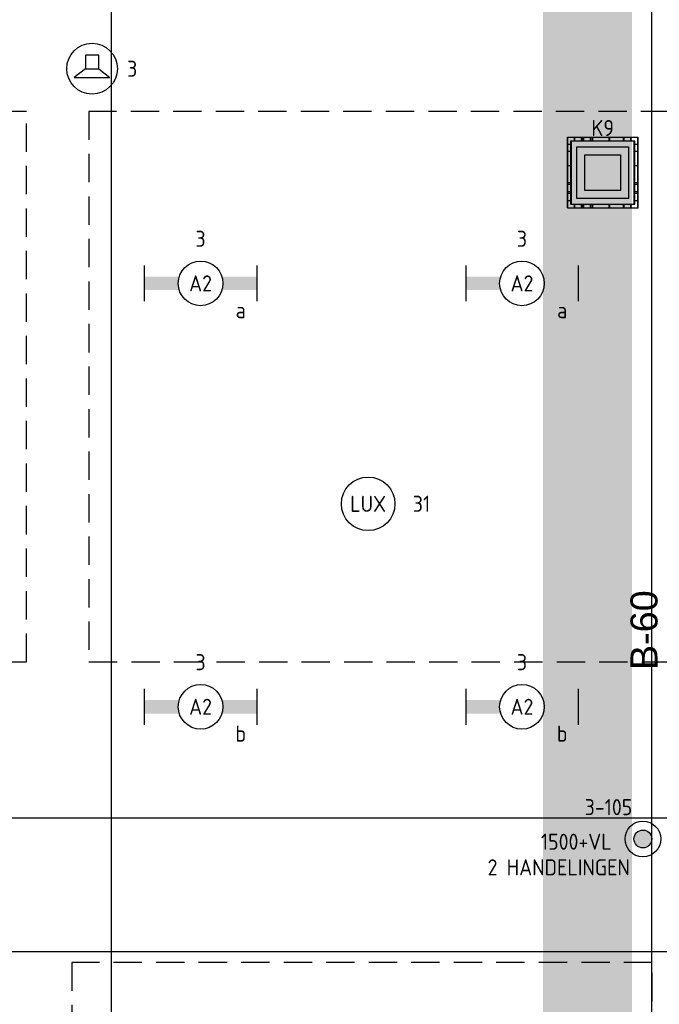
# Model space of a CAD drawing. Header units: millimetres. Extents: x -38031 to 110605, y -22066 to 88711.
# Tile 34 of 150: x 23846 to 27427, y 14005 to 19520. Entities that reach past the tile are written whole.
import ezdxf
from ezdxf.enums import TextEntityAlignment as Align

# ---------------------------------------------------------------- set-up
doc = ezdxf.new("R2010")
doc.units = ezdxf.units.MM
doc.header["$LTSCALE"] = 50
doc.linetypes.add('HIDDEN2', pattern=[4.7625, 3.175, -1.5875])
doc.linetypes.add('STYLE_06', pattern=[1.04164, 0.625, -0.20828, 0.06943, -0.13893])
for name, color, linetype in [('AL$1A---_ALGEMEEN', 8, 'Continuous'), ('AT$1A---_TEKST100', 8, 'Continuous'), ('Bouwkundig', 8, 'Continuous'), ('EB6511--_ATTRIB', 2, 'Continuous'), ('EL6222--', 3, 'Continuous'), ('EL6311--', 3, 'Continuous'), ('EL6311--_meetgegevens LUX-waarden', 3, 'Continuous'), ('EL6421--', 3, 'Continuous'), ('EL6511--', 3, 'Continuous'), ('kaderscheiding', 9, 'Continuous'), ('LICHT_TEXT018', 1, 'Continuous'), ('stramien', 1, 'Continuous'), ('versterkte strook', 7, 'Continuous'), ('Vloerdoos', 3, 'Continuous'), ('Vloerdoos (1e)', 51, 'Continuous'), ('Vloerdoos OUD', 51, 'Continuous')]:
    doc.layers.add(name, color=color, linetype=linetype)
doc.styles.add('Arial', font='ARIAL.TTF')
doc.styles.add('BURO-018', font='iso.shx', dxfattribs={"height": 90})
doc.styles.add('NORATT', font='isocp.shx')

# ---------------------------------------------------------------- blocks, each defined once
blk = doc.blocks.new('VLOERDOOS')
at = {"layer": 'Vloerdoos'}
for p, q in [((0, 395), (395, 395)), ((0, 395), (0, 0)), ((40, 375), (40, 395)), ((80, 375), (80, 395)), ((90, 375), (90, 395)), ((130, 375), (130, 395)), ((140, 375), (140, 395)), ((235, 375), (235, 395)), ((315, 375), (315, 395)), ((355, 375), (355, 395)), ((395, 395), (395, 0)), ((0, 355), (20, 355)), ((20, 375), (20, 20)), ((20, 375), (375, 375)), ((375, 375), (375, 20)), ((375, 355), (395, 355)), ((0, 315), (20, 315)), ((0, 305), (20, 305)), ((375, 315), (395, 315)), ((375, 305), (395, 305)), ((0, 265), (20, 265)), ((0, 255), (20, 255)), ((375, 265), (395, 265)), ((375, 255), (395, 255)), ((0, 160), (20, 160)), ((375, 160), (395, 160)), ((0, 80), (20, 80)), ((375, 80), (395, 80)), ((0, 40), (20, 40)), ((0, 0), (395, 0)), ((20, 20), (375, 20)), ((40, 0), (40, 20)), ((80, 0), (80, 20)), ((90, 0), (90, 20)), ((130, 0), (130, 20)), ((140, 0), (140, 20)), ((235, 0), (235, 20)), ((315, 0), (315, 20)), ((355, 0), (355, 20)), ((375, 40), (395, 40))]:
    blk.add_line(p, q, dxfattribs=at)
blk = doc.blocks.new('1115B6630')
at = {"color": 0}
for p, q in [((-6.3, 2), (-6.3, -2)), ((6.3, 2), (6.3, -2))]:
    blk.add_line(p, q, dxfattribs=at)
at = {"color": 0, "linetype": 'Continuous'}
blk.add_circle((0, 0), 2.5, dxfattribs=at)
at = {"color": 0}
for points in [[(-2.5, 0.75), (-6.3, 0.75), (-2.5, -0.75), (-6.3, -0.75)], [(2.5, 0.75), (6.3, 0.75), (2.5, -0.75), (6.3, -0.75)]]:
    blk.add_solid(points, dxfattribs=at)
at = {"color": 0, "linetype": 'Continuous', "style": 'BURO-018'}
for tag, p in [('E_GKAST', (0, 8)), ('E_GROEP', (0, 5)), ('E_SGROEP', (4.5, 5)), ('E_ARMCODE', (0, 0)), ('E_SLET', (4.5, -3))]:
    blk.add_attdef(tag, text='', height=1.8, dxfattribs=at).set_placement(p, align=Align.MIDDLE)
blk = doc.blocks.new('E00414')
at = {"color": 0, "linetype": 'Continuous'}
for p, q in [((-2.9, -2.9), (-2.9, 2.9)), ((-2.9, 2.9), (2.9, 2.9)), ((2.9, 2.9), (2.9, -2.9)), ((-2, 2), (2, 2)), ((-2, -2), (-2, 2)), ((2, 2), (2, -2)), ((2, -2), (-2, -2)), ((2.9, -2.9), (-2.9, -2.9))]:
    blk.add_line(p, q, dxfattribs=at)
at = {"color": 0}
for points in [[(-2.9, 2.9), (2.9, 2.9), (-2, 2), (2, 2)], [(-2, -2), (-2.9, -2.9), (-2, 2), (-2.9, 2.9)], [(2, 2), (2.9, 2.9), (2, -2), (2.9, -2.9)], [(2, -2), (2.9, -2.9), (-2, -2), (-2.9, -2.9)]]:
    blk.add_solid(points, dxfattribs=at)
at = {"color": 0, "linetype": 'Continuous', "style": 'BURO-018'}
for tag, p in [('E_GKAST', (0, 8)), ('E_GROEP', (0, 5)), ('E_SGROEP', (4.5, 5))]:
    blk.add_attdef(tag, text='', height=1.8, dxfattribs=at).set_placement(p, align=Align.MIDDLE)
at = {"color": 0, "linetype": 'Continuous', "style": 'BURO-018', "flags": 1}
for tag, p in [('E_VERMCODE', (13, 5)), ('E_MATCODE', (0, 0))]:
    blk.add_attdef(tag, text='', height=1.8, dxfattribs=at).set_placement(p, align=Align.MIDDLE)
blk = doc.blocks.new('E00497')
at = {"color": 0}
for p, q in [((0, 0.75), (1, 2)), ((1, -2), (1, 2)), ((0, 0.75), (-1.5, 0.75)), ((0, -0.75), (0, 0.75)), ((-1.5, -0.75), (0, -0.75)), ((0, -0.75), (1, -2))]:
    blk.add_line(p, q, dxfattribs=at)
blk.add_line((-1.5, 0.75), (-1.5, -0.75))
blk.add_circle((0, 0), 2.84, dxfattribs=at)
at = {"color": 0, "linetype": 'Continuous', "style": 'BURO-018'}
blk.add_attdef('E_TEXT1', text='', height=1.8, dxfattribs=at).set_placement((0, 4.5), align=Align.MIDDLE)
at = {"color": 0, "linetype": 'Continuous', "style": 'BURO-018', "flags": 1}
blk.add_attdef('E_MATCODE', text='', height=1.8, dxfattribs=at).set_placement((0, 0), align=Align.MIDDLE)
blk = doc.blocks.new('E00023')
at = {"color": 0, "const_width": 1}
blk.add_lwpolyline([(-0.5, 3, 1), (0.5, 3, 1)], format="xyb", close=True, dxfattribs=at)
at = {"color": 0, "linetype": 'Continuous'}
for radius in [2, 1]:
    blk.add_circle((0, 3), radius, dxfattribs=at)
at = {"color": 0, "linetype": 'Continuous', "style": 'BURO-018'}
blk.add_attdef('E_TEXT1', text='', height=1.8, dxfattribs=at).set_placement((0, 7.5), align=Align.MIDDLE)
at = {"color": 0, "linetype": 'Continuous', "style": 'BURO-018', "flags": 1}
blk.add_attdef('E_MATCODE', (0, 0), '', height=1.8, dxfattribs=at)
blk = doc.blocks.new('65-B60')
at = {"layer": 'AT$1A---_TEKST100', "insert": (-215.5, 80.6), "char_height": 151.525, "attachment_point": 1, "line_spacing_factor": 0.967741, "style": 'Arial'}
blk.add_mtext('{\\C256;\\lB-60}', dxfattribs=at)
blk = doc.blocks.new('200254 W 210e 19-03-2008')
at = {"layer": 'AL$1A---_ALGEMEEN'}
blk.add_lwpolyline([(19354.03, 3076.89), (19468.24, 3076.89), (19468.24, 3088.89), (19582.45, 3088.89), (19582.45, 3100.89), (19582.45, 3465.23), (19427.55, 3465.23), (19427.55, 3388.87), (19442.23, 3388.87), (19442.23, 3325.25), (19427.55, 3325.25), (19409.25, 3325.25), (19302.45, 3326.35), (19302.45, 3298.45), (19354.03, 3298.45)], close=True, dxfattribs=at)
at = {"layer": 'stramien', "linetype": 'STYLE_06', "ltscale": 50}
for p, q in [((19521.95, 2703.35), (19521.95, 4240.03)), ((18943.33, 3301.95), (21069.22, 3301.95))]:
    blk.add_line(p, q, dxfattribs=at)
at = {"layer": 'AL$1A---_ALGEMEEN', "xscale": 0.02, "yscale": 0.02, "zscale": 0.02, "rotation": 90}
blk.add_blockref('65-B60', (19581.68, 3337.79), dxfattribs=at)
blk = doc.blocks.new('VLOERDOOS (1e)')
at = {"layer": 'Vloerdoos OUD'}
for p, q in [((0, 395), (395, 395)), ((0, 395), (0, 0)), ((40, 375), (40, 395)), ((80, 375), (80, 395)), ((90, 375), (90, 395)), ((130, 375), (130, 395)), ((140, 375), (140, 395)), ((235, 375), (235, 395)), ((315, 375), (315, 395)), ((355, 375), (355, 395)), ((395, 395), (395, 0)), ((0, 355), (20, 355)), ((20, 375), (20, 20)), ((20, 375), (375, 375)), ((375, 375), (375, 20)), ((375, 355), (395, 355)), ((0, 315), (20, 315)), ((0, 305), (20, 305)), ((375, 315), (395, 315)), ((375, 305), (395, 305)), ((0, 265), (20, 265)), ((0, 255), (20, 255)), ((375, 265), (395, 265)), ((375, 255), (395, 255)), ((0, 160), (20, 160)), ((375, 160), (395, 160)), ((0, 80), (20, 80)), ((375, 80), (395, 80)), ((0, 40), (20, 40)), ((0, 0), (395, 0)), ((20, 20), (375, 20)), ((40, 0), (40, 20)), ((80, 0), (80, 20)), ((90, 0), (90, 20)), ((130, 0), (130, 20)), ((140, 0), (140, 20)), ((235, 0), (235, 20)), ((315, 0), (315, 20)), ((355, 0), (355, 20)), ((375, 40), (395, 40))]:
    blk.add_line(p, q, dxfattribs=at)
blk = doc.blocks.new('080101-lux')
at = {"color": 0, "linetype": 'Continuous'}
blk.add_circle((0, 0), 3, dxfattribs=at)
at = {"color": 0, "linetype": 'Continuous', "style": 'BURO-018'}
blk.add_attdef('E_TEXT', text='', height=1.8, dxfattribs=at).set_placement((0, 0), align=Align.MIDDLE)
at = {"color": 0, "linetype": 'Continuous', "style": 'BURO-018', "flags": 1}
for tag, p in [('E_ID', (0, 0)), ('E_NUMMER', (0, -5))]:
    blk.add_attdef(tag, p, '', height=1.8, dxfattribs=at)
at = {"color": 0, "linetype": 'Continuous', "style": 'BURO-018'}
blk.add_attdef('E_KODE', text='', height=1.8, dxfattribs=at).set_placement((5, 0), align=Align.MIDDLE_LEFT)

msp = doc.modelspace()

# ---------------------------------------------------------------- linework, layer by layer
at = {"layer": 'kaderscheiding', "const_width": 500}
msp.add_lwpolyline([(27025.4, -21815.8), (27025.4, 77005.9)], dxfattribs=at)

# ---------------------------------------------------------------- next in the draw order: block references
at = {"layer": 'Bouwkundig', "xscale": 50, "yscale": 50, "zscale": 50}
msp.add_blockref('200254 W 210e 19-03-2008', (-951737.5, -150797.3), dxfattribs=at)

# ---------------------------------------------------------------- next in the draw order: linework, layer by layer
at = {"layer": 'LICHT_TEXT018', "linetype": 'HIDDEN2'}
for points in [[(20633.4, 15922.8), (23883.4, 15922.8), (23883.4, 19005.9), (20633.4, 19005.9)], [(24233.4, 15922.8), (27483.4, 15922.8), (27483.4, 19005.9), (24233.4, 19005.9)], [(24137.8, 11164.4), (27387.8, 11164.4), (27387.8, 14239.9), (24137.8, 14239.9)]]:
    msp.add_lwpolyline(points, close=True, dxfattribs=at)
at = {"layer": 'versterkte strook'}
msp.add_line((9526.6, 15050), (104346.1, 15050), dxfattribs=at)

# ---------------------------------------------------------------- next in the draw order: block references
at = {"layer": 'EL6222--'}
ref = msp.add_blockref('E00414', (27110.6, 18663), dxfattribs=dict(at, xscale=50, yscale=50, zscale=50))
ref.add_attrib('E_GROEP', 'K9', dxfattribs={"layer": '0', "color": 1, "linetype": 'Continuous', "height": 90, "style": 'BURO-018'}).set_placement((27110.6, 18913), align=Align.MIDDLE)
at = {"layer": 'EL6311--'}
ref = msp.add_blockref('1115B6630', (24858.4, 18042.6), dxfattribs=dict(at, xscale=50, yscale=50, zscale=50))
ref.add_attrib('E_ARMCODE', 'A2', dxfattribs={"layer": '0', "color": 1, "linetype": 'Continuous', "height": 90, "style": 'BURO-018'}).set_placement((24858.4, 18042.6), align=Align.MIDDLE)
ref.add_attrib('E_SLET', 'a', dxfattribs={"layer": '0', "color": 1, "linetype": 'Continuous', "height": 90, "style": 'BURO-018'}).set_placement((25083.4, 17892.6), align=Align.MIDDLE)
ref.add_attrib('E_GROEP', '3', dxfattribs={"layer": '0', "color": 1, "linetype": 'Continuous', "height": 90, "style": 'BURO-018'}).set_placement((24858.4, 18292.6), align=Align.MIDDLE)
ref = msp.add_blockref('1115B6630', (26658.4, 18042.6), dxfattribs=dict(at, xscale=50, yscale=50, zscale=50))
ref.add_attrib('E_ARMCODE', 'A2', dxfattribs={"layer": '0', "color": 1, "linetype": 'Continuous', "height": 90, "style": 'BURO-018'}).set_placement((26658.4, 18042.6), align=Align.MIDDLE)
ref.add_attrib('E_SLET', 'a', dxfattribs={"layer": '0', "color": 1, "linetype": 'Continuous', "height": 90, "style": 'BURO-018'}).set_placement((26883.4, 17892.6), align=Align.MIDDLE)
ref.add_attrib('E_GROEP', '3', dxfattribs={"layer": '0', "color": 1, "linetype": 'Continuous', "height": 90, "style": 'BURO-018'}).set_placement((26658.4, 18292.6), align=Align.MIDDLE)
ref = msp.add_blockref('1115B6630', (24858.4, 15671.2), dxfattribs=dict(at, xscale=50, yscale=50, zscale=50))
ref.add_attrib('E_ARMCODE', 'A2', dxfattribs={"layer": '0', "color": 1, "linetype": 'Continuous', "height": 90, "style": 'BURO-018'}).set_placement((24858.4, 15671.2), align=Align.MIDDLE)
ref.add_attrib('E_SLET', 'b', dxfattribs={"layer": '0', "color": 1, "linetype": 'Continuous', "height": 90, "style": 'BURO-018'}).set_placement((25083.4, 15521.2), align=Align.MIDDLE)
ref.add_attrib('E_GROEP', '3', dxfattribs={"layer": '0', "color": 1, "linetype": 'Continuous', "height": 90, "style": 'BURO-018'}).set_placement((24858.4, 15921.2), align=Align.MIDDLE)
ref = msp.add_blockref('1115B6630', (26658.4, 15671.2), dxfattribs=dict(at, xscale=50, yscale=50, zscale=50))
ref.add_attrib('E_ARMCODE', 'A2', dxfattribs={"layer": '0', "color": 1, "linetype": 'Continuous', "height": 90, "style": 'BURO-018'}).set_placement((26658.4, 15671.2), align=Align.MIDDLE)
ref.add_attrib('E_SLET', 'b', dxfattribs={"layer": '0', "color": 1, "linetype": 'Continuous', "height": 90, "style": 'BURO-018'}).set_placement((26883.4, 15521.2), align=Align.MIDDLE)
ref.add_attrib('E_GROEP', '3', dxfattribs={"layer": '0', "color": 1, "linetype": 'Continuous', "height": 90, "style": 'BURO-018'}).set_placement((26658.4, 15921.2), align=Align.MIDDLE)
at = {"layer": 'EL6311--_meetgegevens LUX-waarden'}
ref = msp.add_blockref('080101-lux', (25797, 16808.2), dxfattribs=dict(at, xscale=50, yscale=50, zscale=50))
ref.add_attrib('E_TEXT', 'LUX', dxfattribs={"layer": '0', "color": 1, "linetype": 'Continuous', "height": 90, "style": 'BURO-018'}).set_placement((25797, 16808.2), align=Align.MIDDLE)
ref.add_attrib('E_KODE', '31', dxfattribs={"layer": '0', "color": 1, "linetype": 'Continuous', "height": 90, "style": 'BURO-018'}).set_placement((26047, 16808.2), align=Align.MIDDLE_LEFT)
at = {"layer": 'EL6421--', "linetype": 'HIDDEN2'}
ref = msp.add_blockref('E00497', (24250.7, 19245.2), dxfattribs=dict(at, xscale=50, yscale=50, zscale=50, rotation=270))
ref.add_attrib('E_TEXT1', '3', dxfattribs={"layer": '0', "color": 1, "linetype": 'Continuous', "height": 90, "style": 'BURO-018'}).set_placement((24475.7, 19245.2), align=Align.MIDDLE)
at = {"layer": 'EL6511--'}
ref = msp.add_blockref('E00023', (27485.7, 14931), dxfattribs=dict(at, xscale=50, yscale=50, zscale=50, rotation=90))
ref.add_attrib('E_TEXT1', '3-105', dxfattribs={"layer": 'EB6511--_ATTRIB', "color": 1, "linetype": 'Continuous', "height": 90, "style": 'NORATT'}).set_placement((27142.8, 15109.4), align=Align.MIDDLE)
at = {"layer": 'Vloerdoos', "rotation": 90}
msp.add_blockref('VLOERDOOS', (27307.5, 18465.9), dxfattribs=at)
at = {"layer": 'Vloerdoos (1e)', "rotation": 90}
msp.add_blockref('VLOERDOOS (1e)', (27309.9, 18465.9), dxfattribs=at)

# ---------------------------------------------------------------- next in the draw order: texts
at = {"layer": 'EL6511--', "color": 1, "style": 'BURO-018'}
for s, p in [('1500+VL', (26764.5, 14870.8)), ('2 HANDELINGEN', (26466.1, 14727))]:
    msp.add_text(s, height=90, dxfattribs=at).set_placement(p)

doc.saveas('drawing.dxf')
